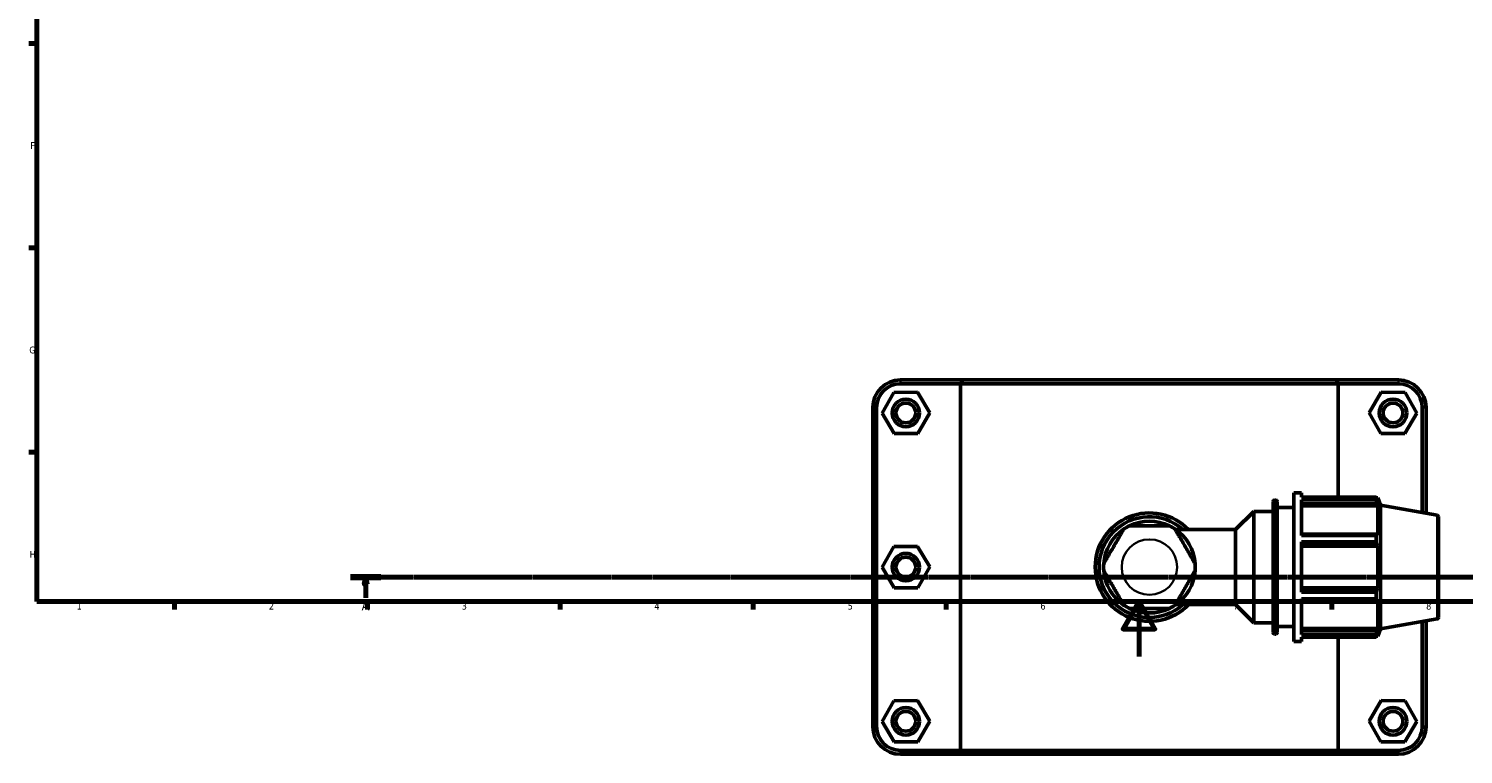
# Model space of a CAD drawing. Header units: millimetres. Extents: x 0 to 904, y -35 to 1297.
# Tile 1 of 7: x 17 to 538, y -35 to 228. Entities that reach past the tile are written whole.
import ezdxf

# ---------------------------------------------------------------- set-up
doc = ezdxf.new("R2010")
doc.units = ezdxf.units.MM
doc.linetypes.add('CHAIN', pattern=[0.7087, 0.4724, -0.0591, 0.1181, -0.0591])
for name, color, linetype, lineweight in [('Border (ISO)', 7, 'Continuous', 70), ('Section Line (ISO)', 7, 'CHAIN', 70), ('Visible (ISO)', 7, 'Continuous', 50), ('Visible Narrow (ISO)', 7, 'Continuous', 35)]:
    doc.layers.add(name, color=color, linetype=linetype, lineweight=lineweight)
doc.styles.add('Label Text (ISO)', font='tahoma.ttf')
doc.styles.add('Note Text (ISO)', font='tahoma.ttf')

# ---------------------------------------------------------------- blocks, each defined once
blk = doc.blocks.new('Borders Default Border')
at = {"layer": 'Border (ISO)'}
for p, q in [((20, 222.75), (17.1, 222.75)), ((20, 148.5), (17.1, 148.5)), ((20, 74.25), (17.1, 74.25)), ((70.08, 20), (70.08, 17.1)), ((140.17, 20), (140.17, 17.1)), ((210.25, 20), (210.25, 17.1)), ((280.33, 20), (280.33, 17.1)), ((350.42, 20), (350.42, 17.1)), ((490.58, 20), (490.58, 17.1))]:
    blk.add_line(p, q, dxfattribs=at)
at = {"layer": 'Border (ISO)', "flags": 128}
for points in [[(20, 20), (20, 574), (821, 574), (821, 20), (20, 20)], [(420.5, 0), (420.5, 20), (414.73, 10), (426.27, 10), (420.5, 20)]]:
    blk.add_lwpolyline(points, dxfattribs=at)
at = {"layer": 'Border (ISO)', "color": 232, "true_color": 0xca0064, "char_height": 2.5, "attachment_point": 7, "style": 'Note Text (ISO)'}
for s, insert in [('F', (17.7, 184.38)), ('G', (17.31, 110.08)), ('H', (17.44, 35.88)), ('1', (34.48, 17.1)), ('2', (104.37, 17.1)), ('3', (174.43, 17.05)), ('4', (244.42, 17.1)), ('5', (314.64, 17.05)), ('6', (384.66, 17.05)), ('7', (454.77, 17.1)), ('8', (524.81, 17.04))]:
    blk.add_mtext(s, dxfattribs=dict(at, insert=insert))
blk = doc.blocks.new('2dTransSection0')
at = {"layer": 'Section Line (ISO)', "linetype": 'CHAIN'}
blk.add_line((134.02, 28.8), (727.3, 28.8), dxfattribs=at)
at = {"layer": 'Section Line (ISO)', "linetype": 'Continuous', "lineweight": 140}
blk.add_line((134.02, 28.8), (145.06, 28.8), dxfattribs=at)
at = {"layer": 'Section Line (ISO)', "linetype": 'Continuous'}
for p, q in [((139.54, 28.8), (139.04, 26.3)), ((139.04, 26.3), (140.04, 26.3)), ((139.54, 26.3), (139.54, 28.8)), ((140.04, 26.3), (139.54, 28.8)), ((139.54, 21.35), (139.54, 26.3))]:
    blk.add_line(p, q, dxfattribs=at)
at = {"layer": 'Section Line (ISO)', "linetype": 'Continuous', "flags": 128}
blk.add_lwpolyline([(140.04, 26.3), (139.54, 28.8), (139.04, 26.3), (140.04, 26.3)], dxfattribs=at)
at = {"layer": 'Section Line (ISO)'}
blk.add_solid([(140.04, 26.3), (139.54, 28.8), (139.04, 26.3), (140.04, 26.3)], dxfattribs=at)
at = {"layer": 'Section Line (ISO)', "insert": (138.05, 16.8), "char_height": 3.5, "attachment_point": 7, "style": 'Label Text (ISO)'}
blk.add_mtext('A', dxfattribs=at)

msp = doc.modelspace()

# ---------------------------------------------------------------- linework, layer by layer
at = {"layer": 'Visible (ISO)'}
for p, q in [((356.5583, 100.5103), (333.8312, 100.5103)), ((333.8312, 99.1103), (355.6955, 99.1103)), ((492.8669, 99.1103), (355.6955, 99.1103)), ((355.6955, 99.1103), (355.6955, -34.0897)), ((356.5583, 100.5103), (492.0042, 100.5103)), ((514.7312, 100.5103), (492.0042, 100.5103)), ((492.8669, 99.1103), (514.7312, 99.1103)), ((492.8669, 57.9154), (492.8669, 99.1103)), ((331.411, 95.987), (327.1211, 88.4639)), ((340.0711, 96.0334), (331.411, 95.987)), ((344.4413, 88.5567), (340.0711, 96.0334)), ((504.1211, 88.5567), (508.4913, 96.0334)), ((508.4913, 96.0334), (517.1515, 95.987)), ((517.1515, 95.987), (521.4413, 88.4639)), ((323.7812, 90.4603), (323.7812, -25.4397)), ((325.1812, -25.4397), (325.1812, 90.4603)), ((523.3812, 90.4603), (523.3812, 52.3007)), ((524.7812, 52.0538), (524.7812, 90.4603)), ((327.1211, 88.4639), (331.4913, 80.9872)), ((340.1515, 81.0336), (344.4413, 88.5567)), ((508.411, 81.0336), (504.1211, 88.5567)), ((521.4413, 88.4639), (517.0711, 80.9872)), ((331.4913, 80.9872), (340.1515, 81.0336)), ((517.0711, 80.9872), (508.411, 81.0336)), ((476.7812, 5.5103), (476.7812, 59.5103)), ((476.7812, 59.5103), (479.4812, 59.5103)), ((479.4812, 57.9154), (479.4812, 59.5103)), ((479.4812, 57.9154), (506.6262, 57.9154)), ((506.6262, 56.939), (506.6262, 57.9154)), ((506.7975, 57.6203), (507.3141, 57.6203)), ((507.3141, 56.4582), (507.3141, 57.6203)), ((508.2812, 54.9632), (507.3141, 57.6203)), ((455.5622, 46.1413), (462.1812, 52.7603)), ((462.1812, 12.2603), (462.1812, 52.7603)), ((462.1812, 52.7603), (469.1812, 52.7603)), ((469.1812, 8.7103), (469.1812, 56.3103)), ((469.6812, 56.8103), (470.1812, 56.8103)), ((470.6812, 56.3103), (470.6812, 8.7103)), ((470.6812, 54.1103), (476.7812, 54.1103)), ((479.4812, 44.0098), (479.4812, 56.939)), ((506.6262, 56.939), (479.4812, 56.939)), ((479.4812, 55.5016), (507.0193, 55.5016)), ((479.4812, 54.7832), (507.3141, 54.7832)), ((507.3141, 56.4582), (507.0193, 57.2307)), ((507.0193, 55.5016), (507.3141, 54.7832)), ((507.3141, 44.1048), (507.3141, 54.7832)), ((508.2812, 10.0575), (508.2812, 54.9632)), ((528.868, 51.3332), (508.2812, 54.9632)), ((529.2812, 50.8408), (529.2812, 14.1799)), ((433.8601, 46.1413), (455.5622, 46.1413)), ((455.5622, 18.8794), (455.5622, 46.1413)), ((507.0193, 44.4789), (479.4812, 44.4789)), ((479.4812, 44.0098), (506.6262, 44.0098)), ((506.6262, 41.6527), (506.6262, 44.0098)), ((507.3141, 44.1048), (507.0193, 44.4789)), ((331.411, 39.987), (327.1211, 32.4639)), ((340.0711, 40.0334), (331.411, 39.987)), ((344.4413, 32.5567), (340.0711, 40.0334)), ((479.4812, 23.368), (479.4812, 41.6527)), ((506.6262, 41.6527), (479.4812, 41.6527)), ((479.4812, 40.3046), (507.0193, 40.3046)), ((479.4812, 40.061), (507.3141, 40.061)), ((507.0193, 40.3046), (507.3141, 40.061)), ((507.3141, 24.9596), (507.3141, 40.061)), ((327.1211, 32.4639), (331.4913, 24.9872)), ((340.1515, 25.0336), (344.4413, 32.5567)), ((331.4913, 24.9872), (340.1515, 25.0336)), ((479.4812, 24.9596), (507.3141, 24.9596)), ((507.0193, 24.716), (479.4812, 24.716)), ((479.4812, 23.368), (506.6262, 23.368)), ((479.4812, 8.0816), (479.4812, 21.0109)), ((506.6262, 21.0109), (479.4812, 21.0109)), ((506.6262, 21.0109), (506.6262, 23.368)), ((507.3141, 24.9596), (507.0193, 24.716)), ((507.0193, 20.5418), (507.3141, 20.9158)), ((507.3141, 10.2375), (507.3141, 20.9158)), ((433.8601, 18.8794), (455.5622, 18.8794)), ((455.5622, 18.8794), (462.1812, 12.2603)), ((479.4812, 20.5418), (507.0193, 20.5418)), ((462.1812, 12.2603), (469.1812, 12.2603)), ((470.6812, 10.9103), (476.7812, 10.9103)), ((528.868, 13.6875), (508.2812, 10.0575)), ((523.3812, 12.72), (523.3812, -25.4397)), ((524.7812, -25.4397), (524.7812, 12.9669)), ((469.6812, 8.2103), (470.1812, 8.2103)), ((476.7812, 5.5103), (479.4812, 5.5103)), ((479.4812, 10.2375), (507.3141, 10.2375)), ((507.0193, 9.519), (479.4812, 9.519)), ((479.4812, 8.0816), (506.6262, 8.0816)), ((479.4812, 5.5103), (479.4812, 7.1053)), ((506.6262, 7.1053), (479.4812, 7.1053)), ((492.8669, -34.0897), (492.8669, 7.1053)), ((506.6262, 7.1053), (506.6262, 8.0816)), ((506.7975, 7.4003), (507.3141, 7.4003)), ((507.3141, 10.2375), (507.0193, 9.519)), ((507.0193, 7.79), (507.3141, 8.5625)), ((508.2812, 10.0575), (507.3141, 7.4003)), ((507.3141, 7.4003), (507.3141, 8.5625)), ((331.411, -16.013), (327.1211, -23.5361)), ((340.0711, -15.9666), (331.411, -16.013)), ((344.4413, -23.4433), (340.0711, -15.9666)), ((504.1211, -23.4433), (508.4913, -15.9666)), ((508.4913, -15.9666), (517.1515, -16.013)), ((517.1515, -16.013), (521.4413, -23.5361)), ((327.1211, -23.5361), (331.4913, -31.0128)), ((340.1515, -30.9664), (344.4413, -23.4433)), ((508.411, -30.9664), (504.1211, -23.4433)), ((521.4413, -23.5361), (517.0711, -31.0128)), ((331.4913, -31.0128), (340.1515, -30.9664)), ((517.0711, -31.0128), (508.411, -30.9664)), ((355.6955, -34.0897), (333.8312, -34.0897)), ((333.8312, -35.4897), (356.5583, -35.4897)), ((355.6955, -34.0897), (492.8669, -34.0897)), ((492.0042, -35.4897), (356.5583, -35.4897)), ((492.0042, -35.4897), (514.7312, -35.4897)), ((514.7312, -34.0897), (492.8669, -34.0897))]:
    msp.add_line(p, q, dxfattribs=at)
for centre, radius in [((335.7812, 88.5103), 5), ((335.7812, 88.5103), 3.6), ((512.7812, 88.5103), 5), ((512.7812, 88.5103), 3.6), ((335.7812, 32.5103), 5), ((335.7812, 32.5103), 3.6), ((335.7812, -23.4897), 5), ((335.7812, -23.4897), 3.6), ((512.7812, -23.4897), 5), ((512.7812, -23.4897), 3.6)]:
    msp.add_circle(centre, radius, dxfattribs=at)
for centre, radius, start, end in [((333.8312, 90.4603), 10.05, 90, 180), ((333.8312, 90.4603), 8.65, 90, 180), ((514.7312, 90.4603), 10.05, 0, 90), ((514.7312, 90.4603), 8.65, 0, 90), ((424.2812, 32.5103), 19.6892, 43.813061, 316.186939), ((469.6812, 56.3103), 0.5, 90, 180), ((470.1812, 56.3103), 0.5, 0, 90), ((424.2812, 32.5103), 18.2891, 48.185092, 311.814908), ((424.2812, 32.5103), 16.66, 115.794909, 124.205091), ((424.2812, 32.5103), 16.66, 64.205091, 115.794909), ((424.2812, 32.5103), 16.6601, 55.794909, 64.205091), ((528.7812, 50.8408), 0.5, 0, 80), ((424.2812, 32.5103), 16.66, 124.205091, 175.794909), ((424.2812, 32.5103), 16.66, 4.205091, 55.794909), ((424.2812, 32.5103), 16.66, 175.794909, 184.205091), ((424.2812, 32.5103), 16.66, 184.205091, 235.794909), ((424.2812, 32.5103), 16.66, 304.205091, 355.794909), ((424.2812, 32.5103), 16.66, 355.794909, 4.205091), ((424.2812, 32.5103), 16.66, 235.794909, 244.205091), ((424.2812, 32.5103), 16.66, 244.205091, 295.794909), ((424.2812, 32.5103), 16.66, 295.794909, 304.205091), ((528.7812, 14.1799), 0.5, 280, 0), ((469.6812, 8.7103), 0.5, 180, 270), ((470.1812, 8.7103), 0.5, 270, 0), ((333.8312, -25.4397), 10.05, 180, 270), ((333.8312, -25.4397), 8.65, 180, 270), ((514.7312, -25.4397), 10.05, 270, 0), ((514.7312, -25.4397), 8.65, 270, 0)]:
    msp.add_arc(centre, radius, start, end, dxfattribs=at)
for points in [[(356.5583, 100.5103), (356.2691, 100.0442), (355.9816, 99.5774), (355.6955, 99.1103)], [(492.0042, 100.5103), (492.2933, 100.0442), (492.5809, 99.5774), (492.8669, 99.1103)], [(356.5583, -35.4897), (356.2691, -35.0235), (355.9816, -34.5568), (355.6955, -34.0897)], [(492.0042, -35.4897), (492.2933, -35.0235), (492.5809, -34.5568), (492.8669, -34.0897)]]:
    msp.add_open_spline(points, degree=3, dxfattribs=at)
for points, weights in [([(506.6262, 57.9154), (506.8306, 57.566), (507.0193, 57.2307)], [1, 1.00202122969, 1.00322691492]), ([(507.0193, 55.5016), (506.8306, 56.2057), (506.6262, 56.939)], [1.00322691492, 1.00202122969, 1]), ([(506.6262, 44.0098), (506.8306, 44.2491), (507.0193, 44.4789)], [1, 1.00202122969, 1.00322691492]), ([(507.0193, 40.3046), (506.8306, 40.9649), (506.6262, 41.6527)], [1.00322691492, 1.00202122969, 1]), ([(506.6262, 23.368), (506.8306, 24.0558), (507.0193, 24.716)], [1, 1.00202122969, 1.00322691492]), ([(507.0193, 20.5418), (506.8306, 20.7715), (506.6262, 21.0109)], [1.00322691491, 1.00202122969, 1]), ([(506.6262, 8.0816), (506.8306, 8.815), (507.0193, 9.519)], [1, 1.00202122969, 1.00322691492]), ([(507.0193, 7.79), (506.8306, 7.4546), (506.6262, 7.1053)], [1.00322691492, 1.00202122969, 1])]:
    msp.add_rational_spline(points, weights, degree=2, dxfattribs=at)
for points in [[(431.5309, 47.5103), (431.5309, 47.5103), (431.4603, 47.5103), (431.2177, 47.5103), (430.9806, 47.5103), (430.3855, 47.5103), (429.8712, 47.5103), (429.0215, 47.5103), (428.5417, 47.5103), (427.5499, 47.5103), (426.8964, 47.5103), (425.5693, 47.5103), (424.8958, 47.5103), (423.6666, 47.5103), (422.9931, 47.5103), (421.666, 47.5103), (421.0126, 47.5103), (420.0208, 47.5103), (419.5409, 47.5103), (418.6913, 47.5103), (418.1769, 47.5103), (417.5818, 47.5103), (417.3447, 47.5103), (417.1021, 47.5103), (417.0316, 47.5103), (417.0316, 47.5103)], [(414.9157, 46.2887), (414.9157, 46.2887), (414.8804, 46.2276), (414.7591, 46.0175), (414.6405, 45.8122), (414.343, 45.2968), (414.0858, 44.8514), (413.661, 44.1156), (413.4211, 43.7), (412.9252, 42.841), (412.5984, 42.2752), (411.9349, 41.1259), (411.5981, 40.5426), (410.9835, 39.4781), (410.6468, 38.8948), (409.9832, 37.7455), (409.6565, 37.1796), (409.1606, 36.3207), (408.9207, 35.9051), (408.4959, 35.1693), (408.2387, 34.7239), (407.9411, 34.2085), (407.8226, 34.0031), (407.7013, 33.793), (407.666, 33.732), (407.666, 33.732)], [(440.8964, 33.732), (440.8964, 33.732), (440.8612, 33.793), (440.7399, 34.0031), (440.6213, 34.2085), (440.3237, 34.7239), (440.0666, 35.1693), (439.6418, 35.9051), (439.4018, 36.3207), (438.9059, 37.1796), (438.5792, 37.7455), (437.9157, 38.8948), (437.5789, 39.4781), (436.9643, 40.5426), (436.6275, 41.1259), (435.964, 42.2752), (435.6373, 42.841), (435.1414, 43.7), (434.9014, 44.1156), (434.4766, 44.8514), (434.2195, 45.2968), (433.9219, 45.8122), (433.8033, 46.0175), (433.682, 46.2276), (433.6468, 46.2887), (433.6468, 46.2887)], [(407.666, 31.2887), (407.666, 31.2887), (407.7013, 31.2276), (407.8226, 31.0175), (407.9411, 30.8122), (408.2387, 30.2968), (408.4959, 29.8514), (408.9207, 29.1156), (409.1606, 28.7), (409.6565, 27.841), (409.9832, 27.2752), (410.6468, 26.1259), (410.9835, 25.5426), (411.5981, 24.4781), (411.9349, 23.8948), (412.5984, 22.7455), (412.9252, 22.1796), (413.4211, 21.3207), (413.661, 20.9051), (414.0858, 20.1693), (414.343, 19.7239), (414.6405, 19.2085), (414.7591, 19.0031), (414.8804, 18.793), (414.9157, 18.732), (414.9157, 18.732)], [(433.6468, 18.732), (433.6468, 18.732), (433.682, 18.793), (433.8033, 19.0031), (433.9219, 19.2085), (434.2195, 19.7239), (434.4766, 20.1693), (434.9014, 20.9051), (435.1414, 21.3207), (435.6373, 22.1796), (435.964, 22.7455), (436.6275, 23.8948), (436.9643, 24.4781), (437.5789, 25.5426), (437.9157, 26.1259), (438.5792, 27.2752), (438.9059, 27.841), (439.4018, 28.7), (439.6418, 29.1156), (440.0666, 29.8514), (440.3237, 30.2968), (440.6213, 30.8122), (440.7399, 31.0175), (440.8612, 31.2276), (440.8964, 31.2887), (440.8964, 31.2887)], [(417.0316, 17.5103), (417.0316, 17.5103), (417.1021, 17.5103), (417.3447, 17.5103), (417.5818, 17.5103), (418.1769, 17.5103), (418.6913, 17.5103), (419.5409, 17.5103), (420.0208, 17.5103), (421.0126, 17.5103), (421.666, 17.5103), (422.9931, 17.5103), (423.6666, 17.5103), (424.8958, 17.5103), (425.5693, 17.5103), (426.8964, 17.5103), (427.5499, 17.5103), (428.5417, 17.5103), (429.0215, 17.5103), (429.8712, 17.5103), (430.3855, 17.5103), (430.9806, 17.5103), (431.2177, 17.5103), (431.4603, 17.5103), (431.5309, 17.5103), (431.5309, 17.5103)]]:
    msp.add_open_spline(points, degree=3, knots=[0.87710477, 0.87710477, 0.87710477, 0.87710477, 0.97460142, 0.97460142, 1.08951286, 1.08951286, 1.2537303, 1.2537303, 1.38544937, 1.38544937, 1.56982946, 1.56982946, 1.75420955, 1.75420955, 1.93858964, 1.93858964, 2.12296973, 2.12296973, 2.25468879, 2.25468879, 2.41890624, 2.41890624, 2.53381768, 2.53381768, 2.63131432, 2.63131432, 2.63131432, 2.63131432], dxfattribs=at)
at = {"layer": 'Visible Narrow (ISO)'}
for p, q in [((333.8312, 99.1803), (333.8312, 100.4403)), ((514.7312, 99.1803), (514.7312, 100.4403)), ((325.1112, 90.4603), (323.8512, 90.4603)), ((523.4512, 90.4603), (524.7112, 90.4603)), ((469.6812, 56.5112), (469.6812, 8.5095)), ((470.1812, 8.5095), (470.1812, 56.5112)), ((528.868, 13.9192), (528.868, 51.1014)), ((325.1112, -25.4397), (323.8512, -25.4397)), ((523.4512, -25.4397), (524.7112, -25.4397)), ((333.8312, -34.1597), (333.8312, -35.4197)), ((514.7312, -34.1597), (514.7312, -35.4197))]:
    msp.add_line(p, q, dxfattribs=at)
msp.add_circle((424.2812, 32.5103), 10.0601, dxfattribs=at)

# ---------------------------------------------------------------- block references
msp.add_blockref('Borders Default Border', (0, 0))
at = {"layer": 'Section Line (ISO)'}
msp.add_blockref('2dTransSection0', (0, 0), dxfattribs=at)

doc.saveas('drawing.dxf')
